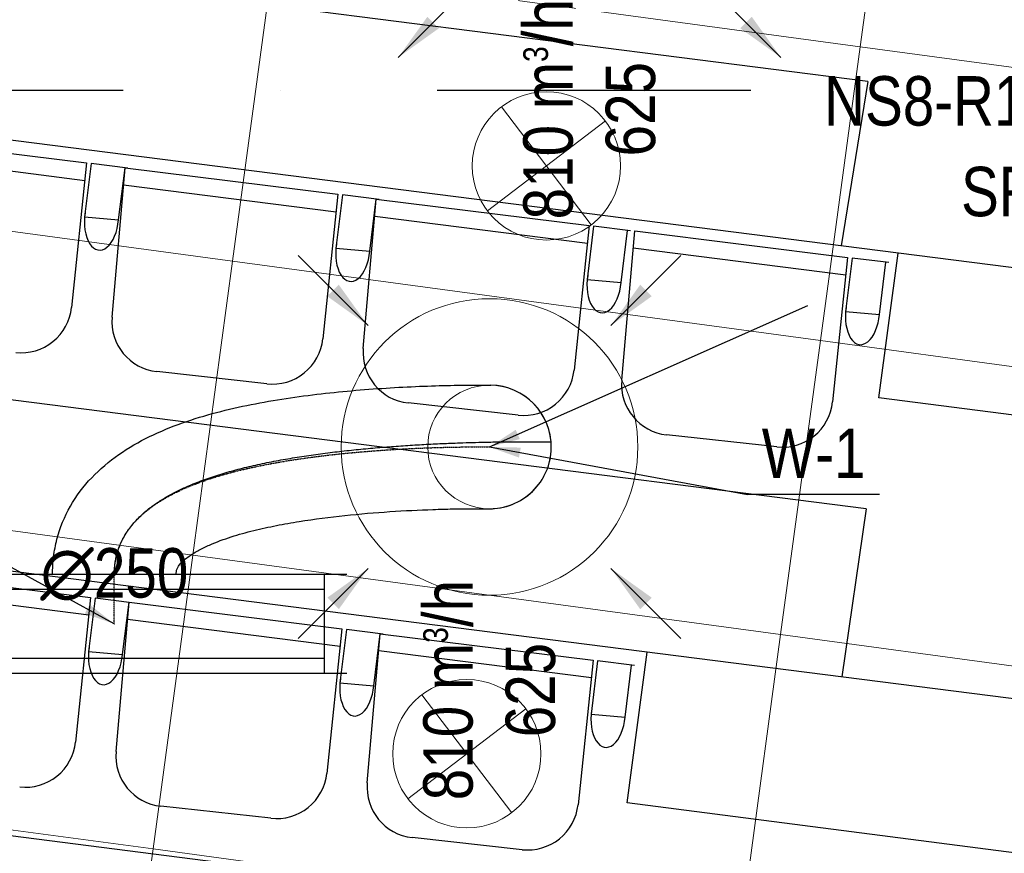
# Model space of a CAD drawing. Header units: millimetres. Extents: x -32221 to 212500, y 31663 to 93766.
# Tile 48 of 256: x 23179 to 25171, y 39112 to 40799. Entities that reach past the tile are written whole.
import ezdxf

# ---------------------------------------------------------------- set-up
doc = ezdxf.new("R2010")
doc.units = ezdxf.units.MM
doc.linetypes.add('DASHDOT', pattern=[1, 0.5, -0.25, 0, -0.25])
doc.linetypes.add('DASHDOTX2', pattern=[50.8, 25.4, -12.7, 0, -12.7])
doc.layers.get('0').update_dxf_attribs({"color": 251})
for name, color, linetype in [('FLUID-N-100-ARRGR', 251, 'Continuous'), ('FLUID-W', 251, 'Continuous'), ('FLUID-W-100-ARRGR', 251, 'Continuous'), ('FLUID-W-100-DIM', 251, 'Continuous'), ('FLUID-W-100-INF', 251, 'Continuous'), ('FLUID-W-100-NUM', 251, 'Continuous'), ('FLUID-W-SYM', 251, 'Continuous'), ('osie', 251, 'Continuous'), ('Sciany', 251, 'Continuous'), ('Wyposazenie', 251, 'Continuous')]:
    doc.layers.add(name, color=color, linetype=linetype)
for name, color, linetype, lineweight in [('kasetony', 251, 'Continuous', 5), ('lampy', 251, 'Continuous', 9), ('Wywiewniki', 251, 'Continuous', 20)]:
    doc.layers.add(name, color=color, linetype=linetype, lineweight=lineweight)
doc.styles.add('FDBES', font='simplex.shx')
doc.styles.get("Standard").update_dxf_attribs({"font": 'ARIALN.TTF'})
doc.linetypes.add('ZIGZAG', pattern='A,0.0001,-0.2,[131,ltypeshp.shx,S=0.2,R=0,X=-0.2,Y=0],-0.4,[131,ltypeshp.shx,S=0.2,R=180,X=0.2,Y=0],-0.2', length=0.8001)
doc.dimstyles.new('FDBES', dxfattribs={"dimscale": 50, "dimtxt": 4, "dimasz": 2.5, "dimexe": 0.8, "dimexo": 2, "dimgap": 1, "dimtad": 1, "dimdsep": 46, "dimtxsty": 'FDBES', "dimcen": 2.5, "dimclrd": 4, "dimclre": 5, "dimadec": 0, "dimazin": 0, "dimtfac": 1, "dimtmove": 0, "dimatfit": 3, "dimfxl": 1, "dimarcsym": 0})

# ---------------------------------------------------------------- blocks, each defined once
blk = doc.blocks.new('*U277')
at = {"color": 14, "linetype": 'Continuous', "lineweight": -2}
for p, q in [((-100, 470), (-100, -470)), ((100, 470), (100, -470))]:
    blk.add_line(p, q, dxfattribs=at)
at = {"color": 0, "linetype": 'ByBlock', "lineweight": -2}
for p, q in [((100, 425), (-100, 425)), ((-100, -425), (100, -425))]:
    blk.add_line(p, q, dxfattribs=at)
at = {"color": 1, "linetype": 'Continuous', "lineweight": -3}
for p, q in [((-70, 425), (-70, -425)), ((70, 425), (70, -425))]:
    blk.add_line(p, q, dxfattribs=at)
blk = doc.blocks.new('*U272')
at = {"layer": 'FLUID-W-SYM', "color": 2, "linetype": 'DASHDOT', "lineweight": -3}
for q in [(50, 0), (-20, 0)]:
    blk.add_line((-50, 0), q, dxfattribs=at)
blk = doc.blocks.new('*U268')
at = {"color": 0, "linetype": 'ByBlock', "lineweight": -2}
blk.add_circle((0, 0), 0.05, dxfattribs=at)
blk = doc.blocks.new('*U301')
at = {"color": 14, "linetype": 'Continuous', "lineweight": -2, "extrusion": (-1, -1.26019e-18, -1.9886e-16)}
blk.add_ellipse((0, 0), major_axis=(0, 10.4, 124.6), ratio=1, start_param=0, end_param=1.56781, dxfattribs=at)
at = {"color": 14, "linetype": 'Continuous', "lineweight": -2, "extrusion": (-1, -1.82526e-16, -1.69075e-16)}
blk.add_ellipse((0, 0), major_axis=(0, -124.6, 10), ratio=1, start_param=0, end_param=1.573779, dxfattribs=at)
at = {"color": 20, "linetype": 'ZIGZAG', "lineweight": -2, "ltscale": 50}
for points, knots in [([(0, -258, -884), (0, -252, -883.8), (0, -239.9, -883.6), (0, -215.9, -881.4), (0, -174.5, -873.5), (0, -118.2, -850.6), (0, -60.2, -806.7), (0, 2, -732.5), (0, 53.1, -622.3), (0, 82.4, -505.7), (0, 98.7, -411.4), (0, 108, -340.6), (0, 115, -270.1), (0, 120, -200.4), (0, 123.3, -132.8), (0, 124.7, -80.1), (0, 125.2, -43.6), (0, 125.2, -20.8), (0, 125.1, -7.3), (0, 125, -1.7), (0, 125, 0.6), (0, 125, 2.1), (0, 125, 2.9)], [0, 0, 0, 0, 18.050822, 36.101644, 72.203288, 144.406577, 216.609865, 288.813154, 433.219731, 577.626307, 649.829596, 722.032884, 794.236173, 866.439461, 938.64275, 1010.846038, 1046.947682, 1083.049326, 1119.150971, 1137.201793, 1146.227204, 1155.252615, 1155.252615, 1155.252615, 1155.252615]), ([(0, -258, -759), (0, -253.3, -759), (0, -244.2, -758.6), (0, -231.1, -757), (0, -218.3, -754.3), (0, -206.1, -750.5), (0, -194.2, -745.8), (0, -182.8, -740.1), (0, -171.8, -733.4), (0, -161.3, -725.8), (0, -151.1, -717.4), (0, -141.4, -708), (0, -132.1, -697.9), (0, -121.7, -685.2), (0, -110.5, -669.4), (0, -98.8, -650.1), (0, -87.9, -629.3), (0, -76.7, -604.9), (0, -65.6, -576.3), (0, -54.6, -543.4), (0, -44.9, -508.9), (0, -36.3, -473.1), (0, -28.7, -436.4), (0, -22.1, -398.9), (0, -18.2, -373.6), (0, -14.6, -348.1), (0, -11.1, -322.6), (0, -6.7, -284.1), (0, -2.9, -245.7), (0, 0.3, -207.5), (0, 3, -169.7), (0, 5.2, -132.5), (0, 7, -96), (0, 8.3, -63.4), (0, 9.2, -34.5), (0, 9.7, -12), (0, 10.1, 7), (0, 10.3, 22.9), (0, 10.5, 38.2), (0, 10.6, 52.8), (0, 10.7, 66.6), (0, 10.7, 79.4), (0, 10.7, 90.9), (0, 10.6, 101), (0, 10.6, 109.5), (0, 10.5, 116.2), (0, 10.4, 121.1), (0, 10.4, 123.9), (0, 10.4, 124.6), (0, 10.4, 124.6)], [0, 0, 0, 0, 13.989262, 27.978523, 41.967785, 55.957047, 69.946308, 83.93557, 97.924832, 111.914094, 125.903355, 139.892617, 153.881879, 167.87114, 188.855033, 209.838925, 230.822818, 251.806711, 279.785234, 307.763757, 335.742281, 363.720804, 391.699327, 419.677851, 447.656374, 447.656374, 475.634898, 503.613421, 531.591944, 559.570468, 587.548991, 615.527515, 643.506038, 671.484561, 692.468454, 713.452346, 727.441608, 741.43087, 755.420132, 769.409393, 783.398655, 797.387917, 811.377178, 825.36644, 839.355702, 853.344963, 867.334225, 881.323487, 895.312748, 895.312748, 895.312748, 895.312748]), ([(0, -124.9, -4), (0, -124.9, -4), (0, -125, -3.8), (0, -125, -0.8), (0, -124.9, 3.6), (0, -124.8, 7.5), (0, -124.6, 10)], [0, 0, 0, 0, 2.575695, 5.151391, 10.302782, 20.605564, 20.605564, 20.605564, 20.605564]), ([(0, -258, -634), (0, -254, -633.9), (0, -246, -633), (0, -236.3, -625.8), (0, -228.1, -617.3), (0, -218.5, -604.8), (0, -208.3, -587.9), (0, -194.7, -559.5), (0, -181.2, -522.5), (0, -168.6, -477.1), (0, -158.6, -431.1), (0, -147.8, -369.5), (0, -137.9, -292.4), (0, -130.2, -201), (0, -126.7, -127.4), (0, -125.2, -73.9), (0, -124.8, -38.7), (0, -124.8, -17.2), (0, -124.9, -6.8), (0, -124.9, -4.3), (0, -125, -3.4)], [0, 0, 0, 0, 11.825163, 23.650326, 35.475489, 47.300652, 70.950978, 94.601304, 141.901956, 189.202608, 236.503261, 283.803913, 378.405217, 473.006521, 567.607825, 614.908478, 662.20913, 709.509782, 733.160108, 756.810434, 756.810434, 756.810434, 756.810434])]:
    blk.add_open_spline(points, degree=3, knots=knots, dxfattribs=at)
at = {"layer": 'FLUID-W-SYM', "color": 2, "linetype": 'DASHDOT', "lineweight": -3}
blk.add_open_spline([(0, -258, -759), (0, -108.8, -759), (0, 7.7, -378), (0, 0), (0, 0)], degree=3, knots=[0, 0, 0, 0, 447.401177, 895.312748, 895.312748, 895.312748, 895.312748], dxfattribs=at)
blk = doc.blocks.new('*U51')
at = {"color": 0, "insert": (1367.7, 607.7), "char_height": 100, "width": 1600, "attachment_point": 5, "line_spacing_factor": 1.1}
blk.add_mtext('Smay\\PNS8-R1-A-625-54-SL9010/ SRt-300-g-248P\\P625', dxfattribs=at)
blk.add_mtext('Smay\\PNS8-R1-A-625-54-SL9010/ SRt-300-g-248P\\P625', dxfattribs=at)
blk.add_mtext('Smay\\PNS8-R1-A-625-54-SL9010/ SRt-300-g-248P\\P625', dxfattribs=at)
blk.add_mtext('Smay\\PNS8-R1-A-625-54-SL9010/ SRt-300-g-248P\\P625', dxfattribs=at)
blk.add_mtext('Smay\\PNS8-R1-A-625-54-SL9010/ SRt-300-g-248P\\P625', dxfattribs=at)
blk.add_mtext('Smay\\PNS8-R1-A-625-54-SL9010/ SRt-300-g-248P\\P625', dxfattribs=at)
blk.add_mtext('Smay\\PNS8-R1-A-625-54-SL9010/ SRt-300-g-248P\\P625', dxfattribs=at)
blk.add_mtext('Smay\\PNS8-R1-A-625-54-SL9010/ SRt-300-g-248P\\P625', dxfattribs=at)
blk.add_mtext('Smay\\PNS8-R1-A-625-54-SL9010/ SRt-300-g-248P\\P625', dxfattribs=at)
blk.add_mtext('Smay\\PNS8-R1-A-625-54-SL9010/ SRt-300-g-248P\\P625', dxfattribs=at)
blk.add_mtext('Smay\\PNS8-R1-A-625-54-SL9010/ SRt-300-g-248P\\P625', dxfattribs=at)
blk.add_mtext('Smay\\PNS8-R1-A-625-54-SL9010/ SRt-300-g-248P\\P625', dxfattribs=at)
blk.add_mtext('Smay\\PNS8-R1-A-625-54-SL9010/ SRt-300-g-248P\\P625', dxfattribs=at)
blk.add_mtext('Smay\\PNS8-R1-A-625-54-SL9010/ SRt-300-g-248P\\P625', dxfattribs=at)
blk.add_mtext('Smay\\PNS8-R1-A-625-54-SL9010/ SRt-300-g-248P\\P625', dxfattribs=at)
blk.add_mtext('Smay\\PNS8-R1-A-625-54-SL9010/ SRt-300-g-248P\\P625', dxfattribs=at)
blk.add_mtext('Smay\\PNS8-R1-A-625-54-SL9010/ SRt-300-g-248P\\P625', dxfattribs=at)
blk.add_mtext('Smay\\PNS8-R1-A-625-54-SL9010/ SRt-300-g-248P\\P625', dxfattribs=at)
blk.add_mtext('Smay\\PNS8-R1-A-625-54-SL9010/ SRt-300-g-248P\\P625', dxfattribs=at)
blk.add_mtext('Smay\\PNS8-R1-A-625-54-SL9010/ SRt-300-g-248P\\P625', dxfattribs=at)
blk.add_mtext('Smay\\PNS8-R1-A-625-54-SL9010/ SRt-300-g-248P\\P625', dxfattribs=at)
at = {"color": 0}
blk.add_leader([(0, 0), (644.2, 286.2)], dimstyle='FDBES', override={"dimscale": 25, "dimclrd": 0, "dimclre": 0}, dxfattribs=at)
blk.add_leader([(0, 0), (644.2, 286.2)], dimstyle='FDBES', override={"dimscale": 25, "dimclrd": 0, "dimclre": 0}, dxfattribs=at)
blk.add_leader([(0, 0), (644.2, 286.2)], dimstyle='FDBES', override={"dimscale": 25, "dimclrd": 0, "dimclre": 0}, dxfattribs=at)
blk.add_leader([(0, 0), (644.2, 286.2)], dimstyle='FDBES', override={"dimscale": 25, "dimclrd": 0, "dimclre": 0}, dxfattribs=at)
blk.add_leader([(0, 0), (644.2, 286.2)], dimstyle='FDBES', override={"dimscale": 25, "dimclrd": 0, "dimclre": 0}, dxfattribs=at)
blk.add_leader([(0, 0), (644.2, 286.2)], dimstyle='FDBES', override={"dimscale": 25, "dimclrd": 0, "dimclre": 0}, dxfattribs=at)
blk.add_leader([(0, 0), (644.2, 286.2)], dimstyle='FDBES', override={"dimscale": 25, "dimclrd": 0, "dimclre": 0}, dxfattribs=at)
blk.add_leader([(0, 0), (644.2, 286.2)], dimstyle='FDBES', override={"dimscale": 25, "dimclrd": 0, "dimclre": 0}, dxfattribs=at)
blk.add_leader([(0, 0), (644.2, 286.2)], dimstyle='FDBES', override={"dimscale": 25, "dimclrd": 0, "dimclre": 0}, dxfattribs=at)
blk.add_leader([(0, 0), (644.2, 286.2)], dimstyle='FDBES', override={"dimscale": 25, "dimclrd": 0, "dimclre": 0}, dxfattribs=at)
blk.add_leader([(0, 0), (644.2, 286.2)], dimstyle='FDBES', override={"dimscale": 25, "dimclrd": 0, "dimclre": 0}, dxfattribs=at)
blk.add_leader([(0, 0), (644.2, 286.2)], dimstyle='FDBES', override={"dimscale": 25, "dimclrd": 0, "dimclre": 0}, dxfattribs=at)
blk.add_leader([(0, 0), (644.2, 286.2)], dimstyle='FDBES', override={"dimscale": 25, "dimclrd": 0, "dimclre": 0}, dxfattribs=at)
blk.add_leader([(0, 0), (644.2, 286.2)], dimstyle='FDBES', override={"dimscale": 25, "dimclrd": 0, "dimclre": 0}, dxfattribs=at)
blk.add_leader([(0, 0), (644.2, 286.2)], dimstyle='FDBES', override={"dimscale": 25, "dimclrd": 0, "dimclre": 0}, dxfattribs=at)
blk.add_leader([(0, 0), (644.2, 286.2)], dimstyle='FDBES', override={"dimscale": 25, "dimclrd": 0, "dimclre": 0}, dxfattribs=at)
blk.add_leader([(0, 0), (644.2, 286.2)], dimstyle='FDBES', override={"dimscale": 25, "dimclrd": 0, "dimclre": 0}, dxfattribs=at)
blk.add_leader([(0, 0), (644.2, 286.2)], dimstyle='FDBES', override={"dimscale": 25, "dimclrd": 0, "dimclre": 0}, dxfattribs=at)
blk.add_leader([(0, 0), (644.2, 286.2)], dimstyle='FDBES', override={"dimscale": 25, "dimclrd": 0, "dimclre": 0}, dxfattribs=at)
blk.add_leader([(0, 0), (644.2, 286.2)], dimstyle='FDBES', override={"dimscale": 25, "dimclrd": 0, "dimclre": 0}, dxfattribs=at)
blk.add_leader([(0, 0), (644.2, 286.2)], dimstyle='FDBES', override={"dimscale": 25, "dimclrd": 0, "dimclre": 0}, dxfattribs=at)
blk = doc.blocks.new('*U115')
at = {"color": 6}
blk.add_line((789.2, -96.1), (522.1, -96.1), dxfattribs=at)
blk.add_line((789.2, -96.1), (522.1, -96.1), dxfattribs=at)
blk.add_line((789.2, -96.1), (522.1, -96.1), dxfattribs=at)
blk.add_line((789.2, -96.1), (522.1, -96.1), dxfattribs=at)
blk.add_line((789.2, -96.1), (522.1, -96.1), dxfattribs=at)
blk.add_line((789.2, -96.1), (522.1, -96.1), dxfattribs=at)
blk.add_line((789.2, -96.1), (522.1, -96.1), dxfattribs=at)
blk.add_line((789.2, -96.1), (522.1, -96.1), dxfattribs=at)
blk.add_line((789.2, -96.1), (522.1, -96.1), dxfattribs=at)
blk.add_line((789.2, -96.1), (522.1, -96.1), dxfattribs=at)
blk.add_line((789.2, -96.1), (522.1, -96.1), dxfattribs=at)
blk.add_line((789.2, -96.1), (522.1, -96.1), dxfattribs=at)
blk.add_line((789.2, -96.1), (522.1, -96.1), dxfattribs=at)
blk.add_line((789.2, -96.1), (522.1, -96.1), dxfattribs=at)
blk.add_line((789.2, -96.1), (522.1, -96.1), dxfattribs=at)
blk.add_line((789.2, -96.1), (522.1, -96.1), dxfattribs=at)
blk.add_line((789.2, -96.1), (522.1, -96.1), dxfattribs=at)
blk.add_line((789.2, -96.1), (522.1, -96.1), dxfattribs=at)
blk.add_line((789.2, -96.1), (522.1, -96.1), dxfattribs=at)
blk.add_line((789.2, -96.1), (522.1, -96.1), dxfattribs=at)
blk.add_line((789.2, -96.1), (522.1, -96.1), dxfattribs=at)
at = {"color": 0, "insert": (655.7, -96.1), "char_height": 100, "attachment_point": 5}
blk.add_mtext('W-1\\P ', dxfattribs=at)
blk.add_mtext('W-1\\P ', dxfattribs=at)
blk.add_mtext('W-1\\P ', dxfattribs=at)
blk.add_mtext('W-1\\P ', dxfattribs=at)
blk.add_mtext('W-1\\P ', dxfattribs=at)
blk.add_mtext('W-1\\P ', dxfattribs=at)
blk.add_mtext('W-1\\P ', dxfattribs=at)
blk.add_mtext('W-1\\P ', dxfattribs=at)
blk.add_mtext('W-1\\P ', dxfattribs=at)
blk.add_mtext('W-1\\P ', dxfattribs=at)
blk.add_mtext('W-1\\P ', dxfattribs=at)
blk.add_mtext('W-1\\P ', dxfattribs=at)
blk.add_mtext('W-1\\P ', dxfattribs=at)
blk.add_mtext('W-1\\P ', dxfattribs=at)
blk.add_mtext('W-1\\P ', dxfattribs=at)
blk.add_mtext('W-1\\P ', dxfattribs=at)
blk.add_mtext('W-1\\P ', dxfattribs=at)
blk.add_mtext('W-1\\P ', dxfattribs=at)
blk.add_mtext('W-1\\P ', dxfattribs=at)
blk.add_mtext('W-1\\P ', dxfattribs=at)
blk.add_mtext('W-1\\P ', dxfattribs=at)
blk.add_leader([(0, 0), (522.1, -96.1)], dimstyle='FDBES', override={"dimscale": 25, "dimclrd": 256, "dimclre": 256})
blk.add_leader([(0, 0), (522.1, -96.1)], dimstyle='FDBES', override={"dimscale": 25, "dimclrd": 256, "dimclre": 256})
blk.add_leader([(0, 0), (522.1, -96.1)], dimstyle='FDBES', override={"dimscale": 25, "dimclrd": 256, "dimclre": 256})
blk.add_leader([(0, 0), (522.1, -96.1)], dimstyle='FDBES', override={"dimscale": 25, "dimclrd": 256, "dimclre": 256})
blk.add_leader([(0, 0), (522.1, -96.1)], dimstyle='FDBES', override={"dimscale": 25, "dimclrd": 256, "dimclre": 256})
blk.add_leader([(0, 0), (522.1, -96.1)], dimstyle='FDBES', override={"dimscale": 25, "dimclrd": 256, "dimclre": 256})
blk.add_leader([(0, 0), (522.1, -96.1)], dimstyle='FDBES', override={"dimscale": 25, "dimclrd": 256, "dimclre": 256})
blk.add_leader([(0, 0), (522.1, -96.1)], dimstyle='FDBES', override={"dimscale": 25, "dimclrd": 256, "dimclre": 256})
blk.add_leader([(0, 0), (522.1, -96.1)], dimstyle='FDBES', override={"dimscale": 25, "dimclrd": 256, "dimclre": 256})
blk.add_leader([(0, 0), (522.1, -96.1)], dimstyle='FDBES', override={"dimscale": 25, "dimclrd": 256, "dimclre": 256})
blk.add_leader([(0, 0), (522.1, -96.1)], dimstyle='FDBES', override={"dimscale": 25, "dimclrd": 256, "dimclre": 256})
blk.add_leader([(0, 0), (522.1, -96.1)], dimstyle='FDBES', override={"dimscale": 25, "dimclrd": 256, "dimclre": 256})
blk.add_leader([(0, 0), (522.1, -96.1)], dimstyle='FDBES', override={"dimscale": 25, "dimclrd": 256, "dimclre": 256})
blk.add_leader([(0, 0), (522.1, -96.1)], dimstyle='FDBES', override={"dimscale": 25, "dimclrd": 256, "dimclre": 256})
blk.add_leader([(0, 0), (522.1, -96.1)], dimstyle='FDBES', override={"dimscale": 25, "dimclrd": 256, "dimclre": 256})
blk.add_leader([(0, 0), (522.1, -96.1)], dimstyle='FDBES', override={"dimscale": 25, "dimclrd": 256, "dimclre": 256})
blk.add_leader([(0, 0), (522.1, -96.1)], dimstyle='FDBES', override={"dimscale": 25, "dimclrd": 256, "dimclre": 256})
blk.add_leader([(0, 0), (522.1, -96.1)], dimstyle='FDBES', override={"dimscale": 25, "dimclrd": 256, "dimclre": 256})
blk.add_leader([(0, 0), (522.1, -96.1)], dimstyle='FDBES', override={"dimscale": 25, "dimclrd": 256, "dimclre": 256})
blk.add_leader([(0, 0), (522.1, -96.1)], dimstyle='FDBES', override={"dimscale": 25, "dimclrd": 256, "dimclre": 256})
blk.add_leader([(0, 0), (522.1, -96.1)], dimstyle='FDBES', override={"dimscale": 25, "dimclrd": 256, "dimclre": 256})
blk = doc.blocks.new('*U124')
at = {"color": 6}
blk.add_line((-411, 225.3), (-693.2, 225.3), dxfattribs=at)
blk.add_line((-411, 225.3), (-693.2, 225.3), dxfattribs=at)
blk.add_line((-411, 225.3), (-693.2, 225.3), dxfattribs=at)
blk.add_line((-411, 225.3), (-693.2, 225.3), dxfattribs=at)
blk.add_line((-411, 225.3), (-693.2, 225.3), dxfattribs=at)
blk.add_line((-411, 225.3), (-693.2, 225.3), dxfattribs=at)
blk.add_line((-411, 225.3), (-693.2, 225.3), dxfattribs=at)
blk.add_line((-411, 225.3), (-693.2, 225.3), dxfattribs=at)
blk.add_line((-411, 225.3), (-693.2, 225.3), dxfattribs=at)
blk.add_line((-411, 225.3), (-693.2, 225.3), dxfattribs=at)
blk.add_line((-411, 225.3), (-693.2, 225.3), dxfattribs=at)
blk.add_line((-411, 225.3), (-693.2, 225.3), dxfattribs=at)
blk.add_line((-411, 225.3), (-693.2, 225.3), dxfattribs=at)
blk.add_line((-411, 225.3), (-693.2, 225.3), dxfattribs=at)
blk.add_line((-411, 225.3), (-693.2, 225.3), dxfattribs=at)
blk.add_line((-411, 225.3), (-693.2, 225.3), dxfattribs=at)
blk.add_line((-411, 225.3), (-693.2, 225.3), dxfattribs=at)
blk.add_line((-411, 225.3), (-693.2, 225.3), dxfattribs=at)
blk.add_line((-411, 225.3), (-693.2, 225.3), dxfattribs=at)
blk.add_line((-411, 225.3), (-693.2, 225.3), dxfattribs=at)
at = {"color": 0, "insert": (-552.1, 225.3), "char_height": 100, "attachment_point": 5}
blk.add_mtext('W-2\\P ', dxfattribs=at)
blk.add_mtext('W-2\\P ', dxfattribs=at)
blk.add_mtext('W-2\\P ', dxfattribs=at)
blk.add_mtext('W-2\\P ', dxfattribs=at)
blk.add_mtext('W-2\\P ', dxfattribs=at)
blk.add_mtext('W-2\\P ', dxfattribs=at)
blk.add_mtext('W-2\\P ', dxfattribs=at)
blk.add_mtext('W-2\\P ', dxfattribs=at)
blk.add_mtext('W-2\\P ', dxfattribs=at)
blk.add_mtext('W-2\\P ', dxfattribs=at)
blk.add_mtext('W-2\\P ', dxfattribs=at)
blk.add_mtext('W-2\\P ', dxfattribs=at)
blk.add_mtext('W-2\\P ', dxfattribs=at)
blk.add_mtext('W-2\\P ', dxfattribs=at)
blk.add_mtext('W-2\\P ', dxfattribs=at)
blk.add_mtext('W-2\\P ', dxfattribs=at)
blk.add_mtext('W-2\\P ', dxfattribs=at)
blk.add_mtext('W-2\\P ', dxfattribs=at)
blk.add_mtext('W-2\\P ', dxfattribs=at)
blk.add_mtext('W-2\\P ', dxfattribs=at)
blk.add_leader([(0, 0), (-411, 225.3)], dimstyle='FDBES', override={"dimscale": 25, "dimclrd": 256, "dimclre": 256})
blk.add_leader([(0, 0), (-411, 225.3)], dimstyle='FDBES', override={"dimscale": 25, "dimclrd": 256, "dimclre": 256})
blk.add_leader([(0, 0), (-411, 225.3)], dimstyle='FDBES', override={"dimscale": 25, "dimclrd": 256, "dimclre": 256})
blk.add_leader([(0, 0), (-411, 225.3)], dimstyle='FDBES', override={"dimscale": 25, "dimclrd": 256, "dimclre": 256})
blk.add_leader([(0, 0), (-411, 225.3)], dimstyle='FDBES', override={"dimscale": 25, "dimclrd": 256, "dimclre": 256})
blk.add_leader([(0, 0), (-411, 225.3)], dimstyle='FDBES', override={"dimscale": 25, "dimclrd": 256, "dimclre": 256})
blk.add_leader([(0, 0), (-411, 225.3)], dimstyle='FDBES', override={"dimscale": 25, "dimclrd": 256, "dimclre": 256})
blk.add_leader([(0, 0), (-411, 225.3)], dimstyle='FDBES', override={"dimscale": 25, "dimclrd": 256, "dimclre": 256})
blk.add_leader([(0, 0), (-411, 225.3)], dimstyle='FDBES', override={"dimscale": 25, "dimclrd": 256, "dimclre": 256})
blk.add_leader([(0, 0), (-411, 225.3)], dimstyle='FDBES', override={"dimscale": 25, "dimclrd": 256, "dimclre": 256})
blk.add_leader([(0, 0), (-411, 225.3)], dimstyle='FDBES', override={"dimscale": 25, "dimclrd": 256, "dimclre": 256})
blk.add_leader([(0, 0), (-411, 225.3)], dimstyle='FDBES', override={"dimscale": 25, "dimclrd": 256, "dimclre": 256})
blk.add_leader([(0, 0), (-411, 225.3)], dimstyle='FDBES', override={"dimscale": 25, "dimclrd": 256, "dimclre": 256})
blk.add_leader([(0, 0), (-411, 225.3)], dimstyle='FDBES', override={"dimscale": 25, "dimclrd": 256, "dimclre": 256})
blk.add_leader([(0, 0), (-411, 225.3)], dimstyle='FDBES', override={"dimscale": 25, "dimclrd": 256, "dimclre": 256})
blk.add_leader([(0, 0), (-411, 225.3)], dimstyle='FDBES', override={"dimscale": 25, "dimclrd": 256, "dimclre": 256})
blk.add_leader([(0, 0), (-411, 225.3)], dimstyle='FDBES', override={"dimscale": 25, "dimclrd": 256, "dimclre": 256})
blk.add_leader([(0, 0), (-411, 225.3)], dimstyle='FDBES', override={"dimscale": 25, "dimclrd": 256, "dimclre": 256})
blk.add_leader([(0, 0), (-411, 225.3)], dimstyle='FDBES', override={"dimscale": 25, "dimclrd": 256, "dimclre": 256})
blk.add_leader([(0, 0), (-411, 225.3)], dimstyle='FDBES', override={"dimscale": 25, "dimclrd": 256, "dimclre": 256})
blk = doc.blocks.new('*U318')
at = {"color": 0}
blk.add_leader([(-141.4, -141.4), (0, 0)], dimstyle='FDBES', override={"dimscale": 40, "dimclrd": 0}, dxfattribs=at)
blk = doc.blocks.new('*U320')
at = {"color": 0}
blk.add_leader([(-141.4, 141.4), (0, 0)], dimstyle='FDBES', override={"dimscale": 40, "dimclrd": 0}, dxfattribs=at)
blk = doc.blocks.new('*U338')
at = {"color": 0}
blk.add_leader([(0, 0), (-141.4, -141.4)], dimstyle='FDBES', override={"dimscale": 40, "dimclrd": 0}, dxfattribs=at)
blk = doc.blocks.new('*U339')
at = {"color": 0}
blk.add_leader([(0, 0), (141.4, -141.4)], dimstyle='FDBES', override={"dimscale": 40, "dimclrd": 0}, dxfattribs=at)
blk = doc.blocks.new('*U340')
at = {"color": 0}
blk.add_leader([(0, 0), (-141.4, 141.4)], dimstyle='FDBES', override={"dimscale": 40, "dimclrd": 0}, dxfattribs=at)
blk = doc.blocks.new('*U341')
at = {"color": 0}
blk.add_leader([(0, 0), (141.4, 141.4)], dimstyle='FDBES', override={"dimscale": 40, "dimclrd": 0}, dxfattribs=at)

msp = doc.modelspace()

# ---------------------------------------------------------------- linework, layer by layer
at = {"layer": 'kasetony'}
for p, q in [((24879.507, 40744.046), (24959.948, 41338.63)), ((24879.507, 40744.046), (24959.948, 41338.63)), ((24959.948, 41338.63), (24879.507, 40744.046)), ((23609.9, 40310.345), (23690.34, 40904.928)), ((23609.9, 40310.345), (23690.34, 40904.928)), ((23690.34, 40904.928), (23609.9, 40310.345)), ((24879.507, 40744.046), (23690.34, 40904.928)), ((23690.34, 40904.928), (24879.507, 40744.046)), ((24879.507, 40744.046), (23690.34, 40904.928)), ((24799.066, 40149.463), (24879.507, 40744.046)), ((24799.066, 40149.463), (24879.507, 40744.046)), ((24879.507, 40744.046), (24799.066, 40149.463)), ((25977.799, 40595.459), (24879.507, 40744.046)), ((24879.507, 40744.046), (25977.799, 40595.459)), ((25977.799, 40595.459), (24879.507, 40744.046)), ((22822.937, 40416.812), (23609.9, 40310.345)), ((23609.9, 40310.345), (22822.937, 40416.812)), ((23529.459, 39715.761), (23609.9, 40310.345)), ((23529.459, 39715.761), (23609.9, 40310.345)), ((23609.9, 40310.345), (23529.459, 39715.761)), ((23609.9, 40310.345), (24799.066, 40149.463)), ((24799.066, 40149.463), (23609.9, 40310.345)), ((24718.626, 39554.88), (24799.066, 40149.463)), ((24718.626, 39554.88), (24799.066, 40149.463)), ((24799.066, 40149.463), (24718.626, 39554.88)), ((24799.066, 40149.463), (25897.358, 40000.876)), ((25897.358, 40000.876), (24799.066, 40149.463)), ((23529.459, 39715.761), (22822.937, 39811.346)), ((22822.937, 39811.346), (23529.459, 39715.761)), ((23529.459, 39715.761), (22822.937, 39811.346)), ((23449.018, 39121.178), (23529.459, 39715.761)), ((23449.018, 39121.178), (23529.459, 39715.761)), ((23529.459, 39715.761), (23449.018, 39121.178)), ((24718.626, 39554.88), (23529.459, 39715.761)), ((23529.459, 39715.761), (24718.626, 39554.88)), ((24718.626, 39554.88), (23529.459, 39715.761)), ((24718.626, 39554.88), (24638.185, 38960.297)), ((25816.917, 39406.293), (24718.626, 39554.88)), ((24718.626, 39554.88), (25816.917, 39406.293)), ((25816.917, 39406.293), (24718.626, 39554.88)), ((22822.937, 39205.88), (23449.018, 39121.178)), ((23449.018, 39121.178), (22822.937, 39205.88)), ((23449.018, 39121.178), (22822.937, 39205.88)), ((23368.577, 38526.595), (23449.018, 39121.178)), ((23368.577, 38526.595), (23449.018, 39121.178)), ((23449.018, 39121.178), (23368.577, 38526.595)), ((24638.185, 38960.297), (23449.018, 39121.178)), ((24638.185, 38960.297), (23449.018, 39121.178))]:
    msp.add_line(p, q, dxfattribs=at)
at = {"layer": 'lampy'}
for p, q in [((24153.815, 40622.36), (24335.592, 40383.703)), ((24364.032, 40593.92), (24125.375, 40412.143)), ((23992.933, 39433.193), (24174.71, 39194.536)), ((24203.15, 39404.753), (23964.493, 39222.977))]:
    msp.add_line(p, q, dxfattribs=at)
for centre in [(24244.703, 40503.032), (24083.822, 39313.865)]:
    msp.add_circle(centre, 150, dxfattribs=at)
at = {"layer": 'osie', "linetype": 'DASHDOTX2', "ltscale": 25}
msp.add_line((29738.966, 40655.672), (13854.161, 40655.672), dxfattribs=at)
at = {"layer": 'Sciany'}
for p, q in [((26240.574, 40162.808), (22857.641, 40593.614)), ((24917.281, 40033.821), (24956.068, 40326.386)), ((25960.216, 39900.378), (24917.281, 40033.821)), ((26084.999, 39310.976), (22857.428, 39721.996)), ((24408.267, 39214.478), (24448.686, 39519.355)), ((25842.38, 39029.482), (24408.267, 39214.478))]:
    msp.add_line(p, q, dxfattribs=at)
at = {"layer": 'Wyposazenie'}
for p, q in [((24894.729, 40673.894), (22869.659, 40931.78)), ((24894.729, 40673.894), (24841.3, 40341.001)), ((22884.06, 40562.587), (23314.745, 40508.869)), ((22881.243, 40528.256), (23311.06, 40473.697)), ((23314.745, 40508.869), (23284.127, 40216.618)), ((23323.741, 40507.747), (23310.678, 40399.827)), ((23323.741, 40507.747), (23310.678, 40399.827)), ((23397.995, 40498.485), (23323.741, 40507.747)), ((23366.128, 40197.288), (23392.378, 40499.186)), ((23379.241, 40393.865), (23392.378, 40499.186)), ((23392.378, 40499.186), (23823.063, 40445.468)), ((23389.561, 40464.856), (23819.378, 40410.297)), ((23823.063, 40445.468), (23792.444, 40153.218)), ((23832.059, 40444.346), (23818.996, 40336.426)), ((23832.059, 40444.346), (23818.996, 40336.426)), ((23906.313, 40435.085), (23832.059, 40444.346)), ((23874.445, 40133.887), (23900.695, 40435.785)), ((23887.559, 40330.464), (23900.695, 40435.785)), ((23900.695, 40435.785), (24331.38, 40382.068)), ((23310.678, 40399.827), (23379.241, 40393.865)), ((23310.678, 40399.827), (23379.241, 40393.865)), ((23897.878, 40401.455), (24327.696, 40346.896)), ((24331.38, 40382.068), (24300.762, 40089.817)), ((24340.376, 40380.946), (24327.314, 40273.025)), ((24340.376, 40380.946), (24327.314, 40273.025)), ((24414.631, 40371.684), (24340.376, 40380.946)), ((24395.877, 40267.064), (24409.013, 40372.385)), ((24397.178, 40069.469), (24423.428, 40371.367)), ((24423.428, 40371.367), (24854.113, 40317.649)), ((23818.996, 40336.426), (23887.559, 40330.464)), ((23818.996, 40336.426), (23887.559, 40330.464)), ((24420.611, 40337.037), (24850.428, 40282.478)), ((24854.113, 40317.649), (24823.495, 40025.399)), ((24863.109, 40316.527), (24850.046, 40208.607)), ((24863.109, 40316.527), (24850.046, 40208.607)), ((24937.364, 40307.266), (24863.109, 40316.527)), ((24918.609, 40202.645), (24931.746, 40307.966)), ((24327.314, 40273.025), (24395.877, 40267.064)), ((24327.314, 40273.025), (24395.877, 40267.064)), ((24850.046, 40208.607), (24918.609, 40202.645)), ((24850.046, 40208.607), (24918.609, 40202.645)), ((23679.566, 40062.254), (23456.772, 40086.816)), ((24891.331, 39809.308), (22862.331, 40067.695)), ((24187.884, 39998.853), (23965.09, 40023.415)), ((24710.617, 39934.435), (24487.823, 39958.997)), ((24891.331, 39809.308), (24842.354, 39469.222)), ((22892.126, 39683.537), (23322.811, 39629.819)), ((22889.309, 39649.206), (23319.126, 39594.647)), ((23322.811, 39629.819), (23292.192, 39337.568)), ((23331.807, 39628.697), (23318.744, 39520.777)), ((23331.807, 39628.697), (23318.744, 39520.777)), ((23406.061, 39619.435), (23331.807, 39628.697)), ((23374.193, 39318.238), (23400.443, 39620.136)), ((23387.307, 39514.815), (23400.443, 39620.136)), ((23400.443, 39620.136), (23831.128, 39566.418)), ((23397.626, 39585.806), (23827.444, 39531.247)), ((23831.128, 39566.418), (23800.51, 39274.168)), ((23840.124, 39565.296), (23827.062, 39457.376)), ((23840.124, 39565.296), (23827.062, 39457.376)), ((23914.379, 39556.035), (23840.124, 39565.296)), ((23882.511, 39254.837), (23908.761, 39556.735)), ((23895.625, 39451.414), (23908.761, 39556.735)), ((23908.761, 39556.735), (24339.446, 39503.017)), ((23318.744, 39520.777), (23387.307, 39514.815)), ((23318.744, 39520.777), (23387.307, 39514.815)), ((23905.944, 39522.405), (24335.761, 39467.846)), ((24339.446, 39503.017), (24308.828, 39210.767)), ((24348.442, 39501.895), (24335.379, 39393.975)), ((24348.442, 39501.895), (24335.379, 39393.975)), ((24422.696, 39492.634), (24348.442, 39501.895)), ((24403.942, 39388.014), (24417.079, 39493.335)), ((23827.062, 39457.376), (23895.625, 39451.414)), ((23827.062, 39457.376), (23895.625, 39451.414)), ((24335.379, 39393.975), (24403.942, 39388.014)), ((24335.379, 39393.975), (24403.942, 39388.014)), ((23687.632, 39183.204), (23464.838, 39207.766)), ((24373.435, 38993.144), (22862.576, 39185.547)), ((24195.95, 39119.803), (23973.155, 39144.365))]:
    msp.add_line(p, q, dxfattribs=at)
for centre, start, end in [((23182.451, 40227.271), 263.708819, 354.01904), ((23467.975, 40188.432), 175.030611, 263.708819), ((23690.769, 40163.87), 263.708819, 354.01904), ((23976.292, 40125.031), 175.030611, 263.708819), ((24199.087, 40100.469), 263.708819, 354.01904), ((24499.025, 40060.613), 175.030611, 263.708819), ((24721.82, 40036.051), 263.708819, 354.01904), ((23190.517, 39348.221), 263.708819, 354.01904), ((23476.041, 39309.382), 175.030611, 263.708819), ((23698.835, 39284.82), 263.708819, 354.01904), ((23984.358, 39245.981), 175.030611, 263.708819), ((24207.152, 39221.419), 263.708819, 354.01904)]:
    msp.add_arc(centre, 102.232, start, end, dxfattribs=at)
for centre in [(23344.96, 40396.846), (23344.96, 40396.846), (23853.277, 40333.445), (23853.277, 40333.445), (24361.595, 40270.044), (24361.595, 40270.044), (24884.328, 40205.626), (24884.328, 40205.626), (23353.026, 39517.796), (23353.026, 39517.796), (23861.343, 39454.395), (23861.343, 39454.395), (24369.661, 39390.994), (24369.661, 39390.994)]:
    msp.add_ellipse(centre, major_axis=(5.585, 64.23), ratio=0.53373009, start_param=1.44454642, end_param=4.71238898, dxfattribs=at)
at = {"layer": 'Wywiewniki'}
for radius in [300, 125]:
    msp.add_circle((24129.709, 39934.39), radius, dxfattribs=at)

# ---------------------------------------------------------------- block references
at = {"layer": 'FLUID-N-100-ARRGR', "rotation": 89.99999999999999}
for name, p in [('*U320', (24086.412, 40863.724, 6603)), ('*U318', (24577.833, 40863.724, 6603))]:
    msp.add_blockref(name, p, dxfattribs=at)
at = {"layer": 'FLUID-W', "color": 1, "linetype": 'Continuous', "extrusion": (1, 0, -1.83697e-16), "rotation": 270}
msp.add_blockref('*U301', (39934.39, 7063, 24129.709), dxfattribs=at)
at = {"layer": 'FLUID-W', "color": 1, "linetype": 'Continuous'}
for name, p, rotation in [('*U277', (23370.752, 39576.422, 7327.5), 270), ('*U272', (23370.752, 39626.422, 7327.5), 90), ('*U268', (23370.752, 39576.422, 7327.5), 270)]:
    msp.add_blockref(name, p, dxfattribs=dict(at, rotation=rotation))
at = {"layer": 'FLUID-W-100-ARRGR', "rotation": 89.99999999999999}
for name, p in [('*U341', (23883.998, 40180.101, 6603)), ('*U339', (24375.42, 40180.101, 6603)), ('*U340', (23883.998, 39688.679, 6603)), ('*U338', (24375.42, 39688.679, 6603))]:
    msp.add_blockref(name, p, dxfattribs=at)
at = {"layer": 'FLUID-W-100-INF', "linetype": 'ByBlock'}
msp.add_blockref('*U51', (24129.709, 39934.39, 6623), dxfattribs=at)
at = {"layer": 'FLUID-W-100-NUM', "linetype": 'ByBlock'}
for name, p in [('*U115', (24129.709, 39934.39, 6623)), ('*U124', (23370.752, 39576.422, 7327.5))]:
    msp.add_blockref(name, p, dxfattribs=at)

# ---------------------------------------------------------------- texts
at = {"layer": 'FLUID-N-100-ARRGR', "color": 0, "insert": (24332.122, 40617.643, 6603), "char_height": 100, "attachment_point": 5, "rotation": 90}
msp.add_mtext('810 m{\\A2;\\H0.5x;3}/h\\P625', dxfattribs=at)
at = {"layer": 'FLUID-W-100-ARRGR', "color": 0, "insert": (24129.709, 39442.598, 6603), "char_height": 100, "attachment_point": 5, "rotation": 90}
msp.add_mtext('810 m{\\A2;\\H0.5x;3}/h\\P625', dxfattribs=at)
at = {"layer": 'FLUID-W-100-DIM', "color": 0, "insert": (23370.752, 39676.422, 7402), "char_height": 100, "attachment_point": 5}
msp.add_mtext('∅250\\P', dxfattribs=at)

doc.saveas('drawing.dxf')
